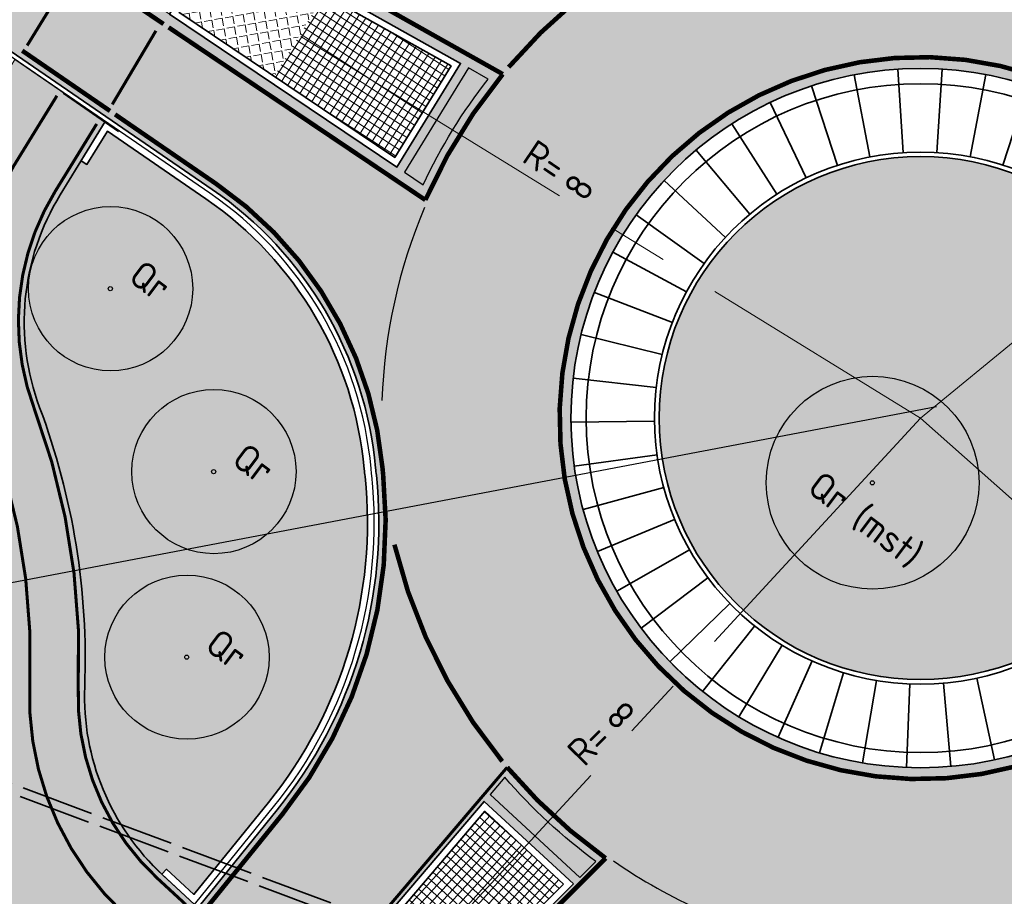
# Model space of a CAD drawing. Header units: metres. Extents: x 180563 to 183411, y 416314 to 418230.
# Tile 44 of 256: x 180969 to 181001, y 417837 to 417866. Entities that reach past the tile are written whole.
import ezdxf
from ezdxf import colors
from ezdxf.entities.mleader import LeaderData, LeaderLine
from ezdxf.math import Vec2, Vec3

# ---------------------------------------------------------------- set-up
doc = ezdxf.new("R2010")
doc.units = ezdxf.units.M
for name, pattern in [('AM-AS', [16, 10, -2, 2, -2]), ('RI-BETON', [7, 6, -1]), ('VW-1-1_STREEP', [2, 1, -1]), ('VW-3-3_STREEP', [6, 3, -3]), ('VW-30-270_STREEP', [3, 0.3, -2.7]), ('VW-5050_STREEP', [1, 0.5, -0.5])]:
    doc.linetypes.add(name, pattern=pattern)
doc.layers.get('0').update_dxf_attribs({"color": 40, "lineweight": 0})
for name, color, linetype, lineweight in [('N-WE-AM-AS_WEG_ERFTOEGANGSWEG-G', 6, 'AM-AS', 18), ('N-WE-AM-AS_WEG_GEBIEDSONTSLUITINGSWEG-G', 10, 'AM-AS', 18), ('N-WE-AM-TANGENTPUNT-T18', 1, 'Continuous', 18), ('N-WE-GR-AANPIJLING-T18', 1, 'Continuous', 18), ('N-WE-GR-BOOM-S', 90, 'Continuous', 25), ('N-WE-VH-GOOT_TEGEL-G', 170, 'Continuous', 25), ('N-WE-VH-KANTOPSLUITING_ACHTERKANTBAND-G', 50, 'Continuous', 35), ('N-WE-VH-KANTOPSLUITING_ROTONDEBLOK-G', 210, 'Continuous', 35), ('N-WE-VH-KANTVERHARDING_ETW-G', 7, 'Continuous', 35), ('N-WE-VH-KANTVERHARDING_FIETSPAD-G', 7, 'Continuous', 35), ('N-WE-VH-KANTVERHARDING_GOW-G', 7, 'Continuous', 35), ('N-WE-VW-MARKERING_DWARS_DRIEHOEK_3030-G', 7, 'VW-HAAIETAND30-L-N', 25), ('N-WE-VW-MARKERING_DWARS_DRIEHOEK_5070-G', 7, 'VW-HAAIETAND70-L-N', 25), ('N-WE-VW-MARKERING_DWARS_OVERSTEEK_KANALISATIESTREEP50_010-G', 7, 'VW-5050_STREEP', 25), ('N-WE-VW-MARKERING_DWARS_OVERSTEEK_KANALISATIESTREEP50_015-G', 7, 'VW-5050_STREEP', 25), ('N-WE-VW-MARKERING_LANGS_STREEP_11_015-G', 7, 'VW-1-1_STREEP', 25), ('N-WE-VW-MARKERING_LANGS_STREEP_30270_010-G', 7, 'VW-30-270_STREEP', 25), ('N-WE-VW-MARKERING_LANGS_STREEP_33_015-G', 7, 'VW-3-3_STREEP', 25), ('N-WE-VW-MARKERING_LANGS_STREEP_DOORGETROKKEN_010-G', 7, 'Continuous', 25), ('N-WE-VW-MARKERING_LANGS_STREEP_DOORGETROKKEN_015-G', 7, 'Continuous', 25), ('N-WE-VW-MARKERING_PUNTSTUK-G', 7, 'Continuous', 25), ('N-WE-WH-DUIKER_BETON-G', 150, 'RI-BETON', 35), ('N-WE-WH-T18', 7, 'Continuous', 18), ('X-XX-AL-VERWIJZING-T25', 2, 'Continuous', 25)]:
    doc.layers.add(name, color=color, linetype=linetype, lineweight=lineweight)
doc.layers.add('N-WE-GW-BERM-A', color=70, linetype='Continuous', lineweight=25, true_color=0x7fff00, transparency=0.6)
doc.layers.add('N-WE-GW-BERM-KRUIDENRIJK-A', color=7, linetype='Continuous', lineweight=25, true_color=0x999900, transparency=0.6)
for name, color, linetype, lineweight, transparency in [('N-WE-VH-VERHARDING_ASFALT_DEKLAAG-A', 252, 'Continuous', 18, 0.5), ('N-WE-VH-VERHARDING_BETON-A', 252, 'Continuous', 18, 0.75), ('N-WE-VH-VERHARDING_BETONSTEEN_DIVERS-A', 8, 'Continuous', 18, 0.15)]:
    doc.layers.add(name, color=color, linetype=linetype, lineweight=lineweight, transparency=transparency)
doc.styles.add('NLCS-ISO-M500-T18', font='NLCS-ISO.ttf', dxfattribs={"height": 0.9})
doc.styles.add('NLCS-ISO-M500-T25', font='NLCS-ISO.ttf', dxfattribs={"height": 1.25})
doc.linetypes.add('VW-HAAIETAND30-L-N', pattern='A,0,-0.3,[150,NLCS.SHX,S=0.6,R=0,X=-0.5,Y=-0.15],-0.3', length=0.6)
doc.linetypes.add('VW-HAAIETAND70-L-N', pattern='A,0,-0.5,[149,NLCS.SHX,S=1,R=0,X=-0.625,Y=-0.35],-0.5', length=1)

# ---------------------------------------------------------------- blocks, each defined once
blk = doc.blocks.new('N-SGR-BOOM_2E_GROOTTE')
at = {"true_color": 0x136734, "transparency": 33554559}
h = blk.add_hatch(color=116, dxfattribs=at)
h.dxf.hatch_style = 1
edge = h.paths.add_edge_path()
edge.add_arc((0.006267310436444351, 0.004642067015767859), 3.5, 0, 360)
for centre, radius in [((0.006267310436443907, 0.004642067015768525), 3.5), ((0, 0), 0.06735329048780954)]:
    blk.add_circle(centre, radius)
blk = doc.blocks.new('N-SGR-BOOM')
at = {"true_color": 0x136734, "transparency": 33554559}
h = blk.add_hatch(color=116, dxfattribs=at)
h.dxf.hatch_style = 1
edge = h.paths.add_edge_path()
edge.add_arc((0.006267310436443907, 0.004642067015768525), 2.700981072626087, 0, 360)
for centre, radius in [((0.006267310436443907, 0.004642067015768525), 2.700981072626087), ((0, 0), 0.06735329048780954)]:
    blk.add_circle(centre, radius)

msp = doc.modelspace()

# ---------------------------------------------------------------- hatches: boundary and pattern name
at = {"layer": 'N-WE-GW-BERM-A'}
h = msp.add_hatch(color=256, dxfattribs=at)
h.dxf.hatch_style = 1
edge = h.paths.add_edge_path()
edge.add_arc((180947.5584776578, 417844.6614038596), 23.59999999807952, 357.7884246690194, 380.5364106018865)
edge.add_arc((180977.1502802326, 417855.7467644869), 7.999999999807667, 148.3824584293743, 200.5364106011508, ccw=False)
edge.add_line((180970.3377484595, 417859.9407376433), (180971.024146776, 417861.0556971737))
edge.add_line((180971.024146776, 417861.0556971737), (180971.2157492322, 417860.9377416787))
edge.add_line((180971.2157492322, 417860.9377416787), (180971.8863053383, 417862.0269677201))
edge.add_line((180971.8863053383, 417862.0269677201), (180975.1262069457, 417859.8024889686))
edge.add_arc((180968.2632340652, 417849.8067284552), 12.12500000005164, 5.2402483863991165, 55.52696051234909, ccw=False)
edge.add_arc((180998.6357589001, 417852.5923585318), 18.37499999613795, 185.2402483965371, 185.9859937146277)
edge.add_arc((180965.8156941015, 417849.1509421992), 14.62500000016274, -38.99816696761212, 5.985993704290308, ccw=False)
edge.add_line((180977.1817482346, 417839.9474951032), (180974.733483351, 417836.9239419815))
edge.add_line((180974.733483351, 417836.9239419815), (180973.834709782, 417837.7535443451))
edge.add_line((180973.834709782, 417837.7535443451), (180973.6811524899, 417837.5890900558))
edge.add_arc((180979.1349401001, 417843.4419697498), 8.000000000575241, 177.7884246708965, 227.0215331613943, ccw=False)
at = {"layer": 'N-WE-GW-BERM-KRUIDENRIJK-A'}
h = msp.add_hatch(color=256, dxfattribs=at)
h.dxf.hatch_style = 1
edge = h.paths.add_edge_path()
edge.add_arc((180998.635758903, 417852.5923585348), 8.599999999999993, 0, 360)
at = {"layer": 'N-WE-VH-VERHARDING_ASFALT_DEKLAAG-A'}
h = msp.add_hatch(color=256, dxfattribs=at)
h.dxf.hatch_style = 1
edge = h.paths.add_edge_path()
edge.add_arc((180977.1502802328, 417855.7467644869), 7.999999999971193, 148.3824584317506, 200.536410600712, ccw=False)
edge.add_line((180970.3377484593, 417859.9407376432), (180971.8186885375, 417862.3463208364))
edge.add_line((180971.8186885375, 417862.3463208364), (180968.8471855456, 417864.3865202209))
edge.add_line((180968.8471855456, 417864.3865202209), (180967.8236336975, 417862.7239012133))
edge.add_line((180967.8236336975, 417862.7239012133), (180967.8142156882, 417862.7303675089))
edge.add_arc((180965.4062705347, 417864.519724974), 3.000000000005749, 233.0156573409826, 323.383753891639, ccw=False)
edge.add_line((180963.6014802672, 417862.1233251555), (180956.4691462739, 417867.4948691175))
edge.add_line((180956.4691462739, 417867.4948691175), (180922.8084006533, 417892.8456413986))
edge.add_arc((180319.1060562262, 417091.2499021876), 1003.499999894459, 53.0156573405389, 54.11057623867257)
edge.add_arc((181497.17943737, 418719.3270714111), 1006.100000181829, 233.0531827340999, 234.11057623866, ccw=False)
edge.add_line((180892.4394296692, 417915.258210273), (180877.8101687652, 417926.2608740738))
edge.add_line((180877.8101687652, 417926.2608740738), (180869.8099403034, 417932.2799062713))
edge.add_line((180869.8099403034, 417932.2799062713), (180806.2944688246, 417980.0546548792))
edge.add_arc((180685.0201534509, 417818.8231352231), 201.7499999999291, 53.0504305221, 56.12807282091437)
edge.add_arc((180918.7952680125, 418167.4864211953), 218.0320116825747, 233.7775821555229, 236.1867655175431, ccw=False)
edge.add_line((180789.9554956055, 417991.5936380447), (180663.3444745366, 418086.8272805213))
edge.add_arc((181118.2058100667, 418691.5553644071), 756.7000000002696, 230.8009794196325, 233.050430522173, ccw=False)
edge.add_line((180639.9592607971, 418105.1466945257), (180640.1259318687, 418103.5693392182))
edge.add_line((180640.1259318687, 418103.5693392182), (180639.5290009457, 418104.01699928))
edge.add_line((180639.5290009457, 418104.01699928), (180630.2623527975, 418111.0727119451))
edge.add_line((180630.2623527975, 418111.0727119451), (180629.0005313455, 418109.415493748))
edge.add_arc((180526.8944282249, 417975.3084317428), 168.5537314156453, 49.90669427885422, 52.715169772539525, ccw=False)
edge.add_line((180635.4488049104, 418104.2514721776), (180636.2910300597, 418103.5649318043))
edge.add_line((180636.2910300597, 418103.5649318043), (180638.538309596, 418101.7437109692))
edge.add_line((180638.538309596, 418101.7437109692), (180641.6542193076, 418099.2361035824))
edge.add_line((180641.6542193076, 418099.2361035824), (180645.5563757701, 418096.0231635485))
edge.add_arc((181118.2058100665, 418691.5553644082), 760.3000000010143, 231.562413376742, 233.050430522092)
edge.add_line((180661.1804718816, 418083.9502868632), (180787.8096746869, 417988.7029685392))
edge.add_arc((180918.7952680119, 418167.4864211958), 221.6320116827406, 233.7716522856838, 236.130830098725)
edge.add_arc((180685.0201534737, 417818.8231352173), 198.1499999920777, 55.91551800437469, 56.18957061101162, ccw=False)
edge.add_arc((180685.0201534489, 417818.8231352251), 198.1499999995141, 53.050430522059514, 55.915517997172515, ccw=False)
edge.add_line((180804.130466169, 417977.1776612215), (180867.6459376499, 417929.402912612))
edge.add_line((180867.6459376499, 417929.402912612), (180875.6460665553, 417923.3839552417))
edge.add_line((180875.6460665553, 417923.3839552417), (180890.2755667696, 417912.3811114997))
edge.add_arc((181497.1794373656, 418719.3270713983), 1009.700000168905, 233.0531828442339, 234.110576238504)
edge.add_arc((180319.1060561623, 417091.249902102), 999.9000000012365, 53.01565734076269, 54.11057623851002, ccw=False)
edge.add_line((180920.6426523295, 417889.9699616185), (180950.1354305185, 417867.7581926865))
edge.add_line((180950.1354305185, 417867.7581926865), (180959.5904127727, 417860.6374026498))
edge.add_arc((180947.5584776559, 417844.6614038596), 20.00000000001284, -24.324461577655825, 53.01565734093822, ccw=False)
edge.add_line((180965.7830277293, 417836.4233352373), (180961.7502126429, 417827.5017974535))
edge.add_line((180961.7502126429, 417827.5017974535), (180964.028281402, 417826.4720388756))
edge.add_line((180964.028281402, 417826.4720388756), (180968.2822833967, 417835.8828942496))
edge.add_arc((180969.1935109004, 417835.4709908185), 1.000000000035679, 47.29593205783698, 155.6755384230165, ccw=False)
edge.add_line((180969.8717227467, 417836.2058572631), (180972.4870755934, 417833.7921352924))
edge.add_line((180972.4870755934, 417833.7921352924), (180974.7572865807, 417836.5957957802))
edge.add_line((180974.7572865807, 417836.5957957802), (180973.6812651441, 417837.588861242))
edge.add_line((180973.6812651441, 417837.588861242), (180973.6813269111, 417837.5889275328))
edge.add_arc((180979.1349400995, 417843.4419697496), 8.000000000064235, 177.7884246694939, 227.0232406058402, ccw=False)
edge.add_arc((180947.5584776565, 417844.6614038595), 23.59999999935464, 357.7884246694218, 380.5364106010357)
at = {"layer": 'N-WE-VH-VERHARDING_BETON-A'}
h = msp.add_hatch(color=256, dxfattribs=at)
h.dxf.hatch_style = 1
edge = h.paths.add_edge_path()
edge.add_arc((181002.6428488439, 417819.8365463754), 14.99999999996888, 54.052296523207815, 96.97446409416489, ccw=False)
edge.add_line((181011.4485475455, 417831.979843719), (181016.7920261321, 417828.1050261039))
edge.add_arc((180870.0303811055, 417625.716737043), 249.9999999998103, 51.61962450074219, 54.05229652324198, ccw=False)
edge.add_arc((185318.3099398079, 423241.9993993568), 6914.483371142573, 231.6196245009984, 231.6752198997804)
edge.add_line((181030.5116775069, 417817.5301763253), (181033.0028603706, 417820.6897694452))
edge.add_line((181033.0028603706, 417820.6897694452), (181011.502692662, 417838.4699644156))
edge.add_line((181011.502692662, 417838.4699644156), (181014.1612309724, 417841.4586387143))
edge.add_line((181014.1612309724, 417841.4586387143), (181034.3310440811, 417822.1833498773))
edge.add_line((181034.3310440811, 417822.1833498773), (181036.8913745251, 417824.7877195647))
edge.add_line((181036.8913745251, 417824.7877195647), (181020.2661090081, 417841.131855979))
edge.add_arc((181029.0292567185, 417850.0457351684), 12.49999999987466, 175.2104641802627, 225.4885475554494, ccw=False)
edge.add_arc((180998.6357589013, 417852.5923585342), 18.00000000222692, 355.2104641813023, 358.1749776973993)
edge.add_arc((181031.6190195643, 417851.5413988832), 15.00000000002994, 134.9649405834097, 178.1749776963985, ccw=False)
edge.add_line((181021.0189100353, 417862.1544888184), (181026.8375423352, 417867.9660046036))
edge.add_arc((181035.317629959, 417859.4755326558), 12.00000000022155, 133.5182601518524, 134.9649405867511, ccw=False)
edge.add_line((181027.0546013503, 417868.1773921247), (181023.957460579, 417871.4390150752))
edge.add_line((181023.957460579, 417871.4390150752), (181014.5905621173, 417863.101604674))
edge.add_line((181014.5905621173, 417863.101604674), (181012.0526412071, 417866.1933610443))
edge.add_line((181012.0526412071, 417866.1933610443), (181022.0555408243, 417873.7559795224))
edge.add_line((181022.0555408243, 417873.7559795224), (181019.843079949, 417876.8439422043))
edge.add_line((181019.843079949, 417876.8439422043), (181013.162958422, 417872.0577744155))
edge.add_arc((181005.8827305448, 417882.2188905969), 12.4999999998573, 256.25473446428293, 305.6208084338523, ccw=False)
edge.add_arc((180998.6357589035, 417852.5923585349), 18.00000000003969, 76.25473446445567, 107.0518075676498)
edge.add_arc((180988.958961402, 417884.1416784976), 14.99999999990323, 244.0455590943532, 287.0518075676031, ccw=False)
edge.add_line((180982.3941165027, 417870.6545434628), (180968.0408842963, 417877.6409599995))
edge.add_arc((181077.454965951, 418102.4265439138), 250.0000000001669, 242.8639729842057, 244.0455590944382, ccw=False)
edge.add_line((180963.4288224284, 417879.9449972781), (180961.6740098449, 417876.521103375))
edge.add_line((180961.6740098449, 417876.521103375), (180972.597987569, 417870.3837312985))
edge.add_line((180972.597987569, 417870.3837312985), (180975.6518208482, 417868.6680090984))
edge.add_line((180975.6518208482, 417868.6680090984), (180983.5044892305, 417864.2561777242))
edge.add_line((180983.5044892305, 417864.2561777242), (180981.4075026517, 417860.8499118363))
edge.add_line((180981.4075026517, 417860.8499118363), (180973.9322192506, 417865.8749157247))
edge.add_line((180973.9322192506, 417865.8749157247), (180971.0251812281, 417867.8290727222))
edge.add_line((180971.0251812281, 417867.8290727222), (180960.6263107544, 417874.8193581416))
edge.add_line((180960.6263107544, 417874.8193581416), (180958.4768059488, 417871.6886543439))
edge.add_line((180958.4768059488, 417871.6886543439), (180975.3384638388, 417860.1116362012))
edge.add_arc((180968.2632340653, 417849.8067284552), 12.49999999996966, 5.2402483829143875, 55.526960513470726, ccw=False)
edge.add_arc((180998.63575891, 417852.5923585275), 18.00000000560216, 185.2402483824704, 185.9859937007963)
edge.add_arc((180965.8156941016, 417849.1509421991), 14.99999999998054, -38.99816696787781, 5.985993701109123, ccw=False)
edge.add_line((180977.47318552, 417839.7115092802), (180972.6290672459, 417833.7291300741))
edge.add_line((180972.6290672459, 417833.7291300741), (180976.1697860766, 417830.4613832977))
edge.add_line((180976.1697860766, 417830.4613832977), (180978.4406462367, 417833.1283655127))
edge.add_line((180978.4406462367, 417833.1283655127), (180984.2800009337, 417839.9863197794))
edge.add_line((180984.2800009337, 417839.9863197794), (180987.2194667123, 417837.2734723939))
edge.add_line((180987.2194667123, 417837.2734723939), (180980.8510081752, 417830.9038306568))
edge.add_line((180980.8510081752, 417830.9038306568), (180978.3743854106, 417828.4267477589))
edge.add_line((180978.3743854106, 417828.4267477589), (180981.2601268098, 417825.7634828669))
edge.add_line((180981.2601268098, 417825.7634828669), (180986.7769421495, 417831.1747158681))
edge.add_arc((180995.5299711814, 417822.2509003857), 12.49999999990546, 84.15549173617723, 134.4464488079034, ccw=False)
edge.add_arc((180998.6357589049, 417852.59235856), 18.00000002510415, 264.155491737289, 276.9744640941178)
edge = h.paths.add_edge_path(flags=16)
edge.add_arc((180998.635758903, 417852.5923585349), 11.50000000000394, -36.870821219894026, 143.129178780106, ccw=False)
edge.add_arc((180998.635758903, 417852.5923585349), 11.50000000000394, 143.129178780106, 323.12917878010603, ccw=False)
at = {"layer": 'N-WE-VH-VERHARDING_BETONSTEEN_DIVERS-A'}
h = msp.add_hatch(dxfattribs=at)
h.set_pattern_fill('ANGLE', color=256, scale=0.05, angle=-169.9332823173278)
h.set_pattern_definition([(190.0667176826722, (-13832.55198979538, 6261.859248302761), (0.06104708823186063, -0.3438732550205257), [0.2539999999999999, -0.09524999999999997]), (280.0667176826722, (-13832.55198979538, 6261.859248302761), (0.3438732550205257, 0.0610470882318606), [0.254, -0.09525])])
h.paths.add_polyline_path([(180979.0238250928, 417866.5154514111), (180975.7300838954, 417868.3659600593), (180974.2371550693, 417865.9410439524), (180977.3726368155, 417863.833323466)])
h = msp.add_hatch(dxfattribs=at)
h.set_pattern_fill('NET', color=256, scale=0.075, angle=-122.8735268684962)
h.set_pattern_definition([(237.1264731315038, (-13832.55198979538, 6261.859248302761), (0.199994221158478, -0.1292510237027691), []), (327.1264731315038, (-13832.55198979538, 6261.859248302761), (0.1292510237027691, 0.199994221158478), [])])
h.paths.add_polyline_path([(180983.19012188, 417864.1747185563), (180979.0238250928, 417866.5154514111), (180977.3726368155, 417863.833323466), (180981.3386713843, 417861.1672922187)])
h = msp.add_hatch(dxfattribs=at)
h.set_pattern_fill('NET', color=256, scale=0.07499999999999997, angle=-401.9388669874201)
h.set_pattern_definition([(318.0611330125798, (0, 0), (0.1591478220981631, 0.1771312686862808), []), (48.06113301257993, (0, 0), (-0.1771312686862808, 0.1591478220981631), [])])
h.paths.add_polyline_path([(180982.808378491, 417833.1797922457), (180986.8947780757, 417837.2669510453), (180984.2994942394, 417839.6621512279), (180980.5525488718, 417835.2615999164)])
at = {"layer": 'N-WE-VW-MARKERING_PUNTSTUK-G'}
h = msp.add_hatch(color=256, dxfattribs=at)
h.dxf.hatch_style = 1
edge = h.paths.add_edge_path()
edge.add_line((180984.4122611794, 417863.7457319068), (180983.7660466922, 417864.1087921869))
edge.add_line((180983.7660466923, 417864.1087921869), (180981.6564782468, 417860.6820886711))
edge.add_line((180981.6564782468, 417860.6820886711), (180982.2717083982, 417860.2685212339))
edge.add_arc((180998.6453791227, 417852.5864367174), 18.08622446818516, 141.9022307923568, 154.8652973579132, ccw=False)
h = msp.add_hatch(color=256, dxfattribs=at)
h.dxf.hatch_style = 1
edge = h.paths.add_edge_path()
edge.add_line((180984.9554773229, 417840.778996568), (180984.4749311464, 417840.2146550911))
edge.add_line((180984.4749311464, 417840.2146550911), (180987.4320337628, 417837.485530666))
edge.add_line((180987.4320337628, 417837.485530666), (180987.9561865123, 417838.0097539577))
edge.add_arc((180998.6434200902, 417852.6006605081), 18.08622446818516, 220.8157044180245, 233.77877098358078, ccw=False)

# ---------------------------------------------------------------- linework, layer by layer
at = {"layer": 'N-WE-AM-AS_WEG_ERFTOEGANGSWEG-G', "flags": 128}
for points in [[(180998.6357589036, 417852.5923585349), (181035.2713157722, 417882.6652797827, -0.04761436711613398), (181051.0383287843, 417893.2720036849, 0.05191025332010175), (181069.5803985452, 417905.977729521, 0.07389224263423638), (181084.0981945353, 417922.5704006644)], [(180998.6357589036, 417852.5923585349), (180970.346953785, 417821.9404409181), (180970.0627424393, 417821.6342037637, -0.09641782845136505), (180946.8660583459, 417804.804237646), (180932.1029425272, 417797.9365414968)]]:
    msp.add_lwpolyline(points, format="xyb", dxfattribs=at)
at = {"layer": 'N-WE-AM-AS_WEG_GEBIEDSONTSLUITINGSWEG-G', "flags": 128}
for points in [[(180606.843, 418142.7229999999), (180617.6052293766, 418133.0761270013, 0.02148102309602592), (180667.3719239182, 418092.1816853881), (180873.4767225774, 417937.1548121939), (180898.7146236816, 417918.1714943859, 0.02326955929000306), (180960.2067866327, 417876.2502413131), (180998.6357589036, 417852.5923585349)], [(180998.6357589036, 417852.5923585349), (181032.404589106, 417822.5537126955, 0.01636333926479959), (181072.6352749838, 417789.059309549, 0.006800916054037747), (181222.52458611, 417675.5955956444, 0.03786963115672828), (181475.3950408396, 417517.5334610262, 0.01437539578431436), (181563.1980470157, 417474.6641448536, -0.006131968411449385), (181640.9581216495, 417438.2731532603), (181672.0512508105, 417423.25431706, -0.00548939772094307), (181705.4900083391, 417406.6472787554, 0.006200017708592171), (181761.0471846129, 417379.1537028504), (182144.1001733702, 417195.4695541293, 1.733259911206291e-06), (182144.102712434, 417195.4683612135), (182147.6425671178, 417193.7708816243), (182148.8545265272, 417193.1897434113), (182150.0665531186, 417192.6087453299), (182151.2787140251, 417192.0280275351), (182152.491076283, 417191.4477302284), (182153.7037067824, 417190.8679936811), (182154.916672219, 417190.2889582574), (182156.1300390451, 417189.7107644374), (182157.3438734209, 417189.13355284), (182158.5582411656, 417188.5574642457), (182159.7732077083, 417187.9826396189), (182160.9888380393, 417187.4092201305), (182162.2051966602, 417186.8373471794), (182163.4223475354, 417186.2671624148), (182164.6403540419, 417185.6988077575), (182165.8592789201, 417185.1324254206), (182167.0791842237, 417184.5681579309), (182168.3001312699, 417184.0061481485), (182169.5221805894, 417183.4465392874), (182170.7453918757, 417182.8894749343), (182171.9698239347, 417182.3350990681), (182173.1955346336, 417181.7835560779), (182174.4225808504, 417181.2349907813), (182175.6510184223, 417180.6895484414), (182176.8809020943, 417180.1473747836), (182178.1122854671, 417179.6086160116), (182179.3452209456, 417179.0734188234), (182180.5797596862, 417178.5419304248), (182181.8159515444, 417178.0142985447), (182183.0538450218, 417177.4906714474), (182184.2934872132, 417176.9711979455), (182185.5348487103, 417176.4514943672, 0.02042757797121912), (182217.8078744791, 417164.8231948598), (182298.8362061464, 417139.3153159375)]]:
    msp.add_lwpolyline(points, format="xyb", dxfattribs=at)
at = {"layer": 'N-WE-VH-GOOT_TEGEL-G', "flags": 128}
msp.add_lwpolyline([(180963.3895121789, 417822.3184833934), (180963.2729372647, 417822.4128777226), (180977.3566106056, 417839.805903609, 0.1988405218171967), (180980.5847232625, 417850.6995795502, -0.003253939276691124), (180980.5616170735, 417850.9346803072, 0.223007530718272), (180975.2535610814, 417859.9879773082), (180958.3900792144, 417871.5662477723)], format="xyb", dxfattribs=at)
at = {"layer": 'N-WE-VH-KANTOPSLUITING_ACHTERKANTBAND-G', "flags": 128}
for points in [[(180974.2371550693, 417865.9410439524), (180981.3386713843, 417861.1672922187), (180983.19012188, 417864.1747185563), (180975.7300838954, 417868.3659600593)], [(180986.8947780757, 417837.2669510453), (180984.2994942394, 417839.6621512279), (180978.7521072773, 417833.1470946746), (180980.8447424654, 417831.2157913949)]]:
    msp.add_lwpolyline(points, close=True, dxfattribs=at)
msp.add_lwpolyline([(180971.0241467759, 417861.0556971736), (180971.2157492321, 417860.9377416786), (180971.8863053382, 417862.02696772), (180975.1262069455, 417859.8024889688, -0.2230075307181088), (180980.3375574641, 417850.9141305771, 0.003253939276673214), (180980.3609500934, 417850.6761153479, -0.1988405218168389), (180977.1817482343, 417839.9474951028), (180974.7334833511, 417836.9239419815), (180973.834709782, 417837.7535443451), (180973.681326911, 417837.5889275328)], format="xyb", dxfattribs=at)
at = {"layer": 'N-WE-VH-KANTOPSLUITING_ACHTERKANTBAND-G'}
msp.add_circle((180998.635758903, 417852.5923585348), 8.599999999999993, dxfattribs=at)
at = {"layer": 'N-WE-VH-KANTOPSLUITING_ROTONDEBLOK-G', "flags": 128}
for points in [[(180997.8908409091, 417864.0682069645), (180998.0671803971, 417861.3238657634)], [(180999.3447026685, 417864.0704855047), (180999.1731732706, 417861.3258392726)], [(180996.4490030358, 417863.8825356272), (180996.9703896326, 417861.1824135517)], [(181000.7873652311, 417863.8892868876), (181000.2707116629, 417861.188254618)], [(180995.0422090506, 417863.5164786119), (180995.900299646, 417860.9037821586)], [(181002.1957714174, 417863.5274539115), (181001.3422609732, 417860.9132567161)], [(180993.6929108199, 417862.9759153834), (180994.8739744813, 417860.4924520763)], [(180992.4226365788, 417862.2695022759), (180993.9077742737, 417859.9550116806)], [(180991.251650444, 417861.4085335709), (180993.017097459, 417859.3000514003)], [(180990.1986321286, 417860.4067613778), (180992.2161383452, 417858.5380268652)], [(180989.2803817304, 417859.2801771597), (180991.5176636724, 417857.6810931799)], [(180988.5115540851, 417858.0467583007), (180990.9328115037, 417856.742912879)], [(180987.904426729, 417856.7261836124), (180990.4709154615, 417855.7384404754)], [(180987.4687050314, 417855.339522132), (180990.1393569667, 417854.6836868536)], [(180987.2113675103, 417853.9088999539), (180989.9434477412, 417853.595467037)], [(180987.1365537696, 417852.4571501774), (180989.8863444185, 417852.49113512)], [(180987.2454968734, 417851.0074513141), (180989.9689966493, 417851.388310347)], [(180987.5365013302, 417849.5829597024), (180990.1901296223, 417850.3045984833)], [(180988.0049671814, 417848.2064415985), (180990.5462614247, 417849.2573127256)], [(180988.6434600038, 417846.8999106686), (180991.0317551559, 417848.2631984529)], [(180989.4418259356, 417845.6842765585), (180991.6389051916, 417847.3381661)], [(180990.3873501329, 417844.5790101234), (180992.3580564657, 417846.497036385)], [(180991.4649563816, 417843.6018306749), (180993.1777551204, 417845.753301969)], [(180992.657444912, 417842.7684203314), (180994.084928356, 417845.1189094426)], [(180993.9457648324, 417842.0921701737), (180995.0650908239, 417844.6040652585)], [(180995.3093169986, 417841.5839624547), (180996.1025744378, 417844.2170689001)], [(180996.7262826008, 417841.2519925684), (180997.1807780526, 417843.9641761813)], [(181001.0686070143, 417841.3526410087), (181000.4853569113, 417844.040078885)], [(180998.1739722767, 417841.1016338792), (180998.2824330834, 417843.84949511)], [(180999.6291901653, 417841.1353478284), (180999.3898808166, 417843.8749162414)]]:
    msp.add_lwpolyline(points, dxfattribs=at)
at = {"layer": 'N-WE-VH-KANTOPSLUITING_ROTONDEBLOK-G'}
for radius in [10.99999999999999, 8.749999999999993]:
    msp.add_circle((180998.635758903, 417852.5923585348), radius, dxfattribs=at)
at = {"layer": 'N-WE-VH-KANTVERHARDING_ETW-G', "flags": 128}
msp.add_lwpolyline([(180977.4731855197, 417839.7115092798), (180963.3895121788, 417822.3184833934)], dxfattribs=at)
msp.add_lwpolyline([(180987.2194667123, 417837.2734723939), (180984.2800009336, 417839.9863197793), (180978.4406462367, 417833.1283655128), (180980.8510081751, 417830.9038306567)], close=True, dxfattribs=at)
at = {"layer": 'N-WE-VH-KANTVERHARDING_FIETSPAD-G', "flags": 128}
msp.add_lwpolyline([(180971.8186885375, 417862.3463208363), (180970.3377484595, 417859.9407376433, 0.2315758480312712), (180969.6586846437, 417852.9403440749, -0.09958405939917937), (180971.1408989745, 417843.7506872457, 0.2194412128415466), (180973.7092453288, 417837.5630381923), (180974.7572865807, 417836.5957957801)], format="xyb", dxfattribs=at)
at = {"layer": 'N-WE-VH-KANTVERHARDING_GOW-G', "flags": 128}
msp.add_lwpolyline([(180879.2233930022, 417928.1399122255), (180896.4604542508, 417915.1746259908, 0.009907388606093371), (180922.2874780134, 417896.5377858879, 0.0008988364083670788), (180923.02755574, 417896.0276971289), (180975.3384638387, 417860.1116362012, -0.2230075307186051), (180980.7109901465, 417850.9483801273, 0.003253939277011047), (180980.7339053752, 417850.7152223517, -0.1988405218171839), (180977.4731855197, 417839.7115092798)], format="xyb", dxfattribs=at)
msp.add_lwpolyline([(180973.9322192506, 417865.8749157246), (180981.4075026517, 417860.8499118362), (180983.5044892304, 417864.2561777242), (180975.6518208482, 417868.6680090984)], close=True, dxfattribs=at)
at = {"layer": 'N-WE-VH-KANTVERHARDING_GOW-G'}
msp.add_circle((180998.635758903, 417852.5923585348), 11.49999999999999, dxfattribs=at)
at = {"layer": 'N-WE-VH-VERHARDING_ASFALT_DEKLAAG-A', "flags": 128}
msp.add_lwpolyline([(180920.6426523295, 417889.9699616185), (180950.1354305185, 417867.7581926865), (180959.5904127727, 417860.6374026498, -0.350881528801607), (180965.7830277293, 417836.4233352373), (180961.7502126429, 417827.5017974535), (180964.028281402, 417826.4720388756), (180968.2822833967, 417835.8828942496, -0.5116135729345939), (180969.8717227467, 417836.2058572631), (180972.4870755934, 417833.7921352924), (180974.7572865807, 417836.5957957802), (180973.6812651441, 417837.588861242), (180973.6813269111, 417837.5889275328, -0.2181944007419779), (180971.1408989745, 417843.7506872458, 0.09958405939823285), (180969.6586846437, 417852.9403440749, -0.2315758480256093), (180970.3377484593, 417859.9407376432), (180971.8186885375, 417862.3463208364), (180968.8471855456, 417864.3865202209), (180967.8236336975, 417862.7239012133), (180967.8142156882, 417862.7303675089, -0.4160965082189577), (180963.6014802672, 417862.1233251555), (180956.4691462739, 417867.4948691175), (180922.8084006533, 417892.8456413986, 0.004777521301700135)], format="xyb", dxfattribs=at)
at = {"layer": 'N-WE-VH-VERHARDING_BETON-A', "flags": 128}
msp.add_lwpolyline([(181002.9126602, 417870.0768692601, 0.1351923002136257), (180993.3575057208, 417869.8010785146, -0.1898841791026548), (180982.3941165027, 417870.6545434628), (180968.0408842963, 417877.6409599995, -0.005155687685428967), (180963.4288224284, 417879.9449972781), (180961.6740098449, 417876.521103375), (180972.597987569, 417870.3837312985), (180975.6518208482, 417868.6680090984), (180983.5044892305, 417864.2561777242), (180981.4075026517, 417860.8499118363), (180973.9322192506, 417865.8749157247), (180971.0251812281, 417867.8290727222), (180960.6263107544, 417874.8193581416), (180958.4768059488, 417871.6886543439), (180975.3384638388, 417860.1116362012, -0.2230075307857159), (180980.7109901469, 417850.9483801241, 0.0032539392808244), (180980.7339053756, 417850.7152223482, -0.1988405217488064), (180977.47318552, 417839.7115092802), (180972.6290672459, 417833.7291300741)], format="xyb", dxfattribs=at)
msp.add_lwpolyline([(180989.4358701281, 417859.4925068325, -1), (181007.8356476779, 417845.6922102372, -1)], format="xyb", close=True, dxfattribs=at)
msp.add_lwpolyline([(180978.4406462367, 417833.1283655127), (180984.2800009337, 417839.9863197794), (180987.2194667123, 417837.2734723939), (180980.8510081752, 417830.9038306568)], dxfattribs=at)
at = {"layer": 'N-WE-VW-MARKERING_DWARS_DRIEHOEK_3030-G', "flags": 128}
msp.add_lwpolyline([(180970.4371681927, 417863.2804454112), (180972.2481134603, 417862.0138632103)], dxfattribs=at)
at = {"layer": 'N-WE-VW-MARKERING_DWARS_DRIEHOEK_5070-G'}
for centre, radius, start, end in [((180998.6357588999, 417852.5923585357), 17.72499999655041, 156.9982137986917, 178.1405675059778), ((180998.6357589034, 417852.5923585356), 17.72500000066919, 235.2695322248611, 257.0355927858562)]:
    msp.add_arc(centre, radius, start, end, dxfattribs=at)
at = {"layer": 'N-WE-VW-MARKERING_DWARS_OVERSTEEK_KANALISATIESTREEP50_010-G', "const_width": 0.1, "flags": 128}
for points in [[(180969.2476301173, 417864.8464828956), (180970.6994287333, 417867.2045925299)], [(180972.0473585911, 417862.9087683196), (180973.4844109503, 417865.3324833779)]]:
    msp.add_lwpolyline(points, dxfattribs=at)
at = {"layer": 'N-WE-VW-MARKERING_DWARS_OVERSTEEK_KANALISATIESTREEP50_015-G', "const_width": 0.15, "flags": 128}
for points in [[(180970.828423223, 417867.5094850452), (180973.7354612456, 417865.5553280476)], [(180971.9742511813, 417862.6943936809), (180969.0852904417, 417864.677920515)]]:
    msp.add_lwpolyline(points, dxfattribs=at)
at = {"layer": 'N-WE-VW-MARKERING_LANGS_STREEP_11_015-G', "const_width": 0.15, "flags": 128}
for points in [[(180991.1896020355, 417868.7600654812, 0.1088277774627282), (180985.0859154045, 417864.1353971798)], [(180981.3293313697, 417848.429719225, 0.1132644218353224), (180984.8756487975, 417841.3007966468)]]:
    msp.add_lwpolyline(points, format="xyb", dxfattribs=at)
at = {"layer": 'N-WE-VW-MARKERING_LANGS_STREEP_30270_010-G', "const_width": 0.1, "flags": 128}
msp.add_lwpolyline([(180973.3803333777, 417835.4171679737), (180972.4603089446, 417836.2662630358, -0.2203406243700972), (180969.3314853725, 417843.840892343, 0.1002031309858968), (180967.9759366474, 417852.3647907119, -0.2313177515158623), (180968.806892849, 417860.8875719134), (180970.172996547, 417863.1066192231)], format="xyb", dxfattribs=at)
at = {"layer": 'N-WE-VW-MARKERING_LANGS_STREEP_33_015-G', "const_width": 0.15, "flags": 128}
msp.add_lwpolyline([(180972.1393347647, 417862.581049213), (180975.4658179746, 417860.2971245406, -0.2230075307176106), (180980.935049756, 417850.9689298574, 0.003253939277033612), (180980.9576785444, 417850.7386865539, -0.1988405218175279), (180977.648047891, 417839.5699177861), (180975.1280310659, 417836.4577525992)], format="xyb", dxfattribs=at)
at = {"layer": 'N-WE-VW-MARKERING_LANGS_STREEP_DOORGETROKKEN_010-G', "flags": 128}
for points, const_width in [([(180970.2274771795, 417863.1954052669), (180969.2829762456, 417861.6612828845)], 0.1), ([(180978.460091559, 417833.3825776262), (180985.0371038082, 417841.1068642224)], 0.1), ([(180981.099923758, 417830.9462635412), (180988.2763032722, 417838.1174948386)], 0.15)]:
    msp.add_lwpolyline(points, dxfattribs=dict(at, const_width=const_width))
at = {"layer": 'N-WE-VW-MARKERING_LANGS_STREEP_DOORGETROKKEN_010-G', "const_width": 0.1, "flags": 128}
msp.add_lwpolyline([(180974.4654723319, 417836.5929542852), (180973.5454478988, 417837.4420493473, -0.2203406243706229), (180970.9300722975, 417843.773662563, 0.1002031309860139), (180969.4748050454, 417852.9246063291, -0.2313177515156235), (180970.1693992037, 417860.0487772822), (180971.5355029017, 417862.2678245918)], format="xyb", dxfattribs=at)
at = {"layer": 'N-WE-VW-MARKERING_LANGS_STREEP_DOORGETROKKEN_015-G', "const_width": 0.15, "flags": 128}
for points in [[(180976.02306344, 417868.8895668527), (180984.8936620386, 417863.9058360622)], [(180973.9015892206, 417865.4436541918), (180982.3458677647, 417859.7672764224)]]:
    msp.add_lwpolyline(points, dxfattribs=at)
for points in [[(181010.4189573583, 417851.118635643, 4749.999397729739), (181010.4177121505, 417851.1087134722)], [(180984.8936620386, 417863.9058360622, 0.06857847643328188), (180982.3458677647, 417859.7672764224)], [(180985.0371038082, 417841.1068642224, 0.06214646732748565), (180988.2763032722, 417838.1174948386)]]:
    msp.add_lwpolyline(points, format="xyb", dxfattribs=at)
at = {"layer": 'N-WE-VW-MARKERING_PUNTSTUK-G', "flags": 128}
for points in [[(180984.4122613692, 417863.7457321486), (180983.7660466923, 417864.1087921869), (180981.6564782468, 417860.6820886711), (180982.2717083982, 417860.2685212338, -0.05662244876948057)], [(180984.9554771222, 417840.7789968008), (180984.4749311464, 417840.2146550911), (180987.4320337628, 417837.485530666), (180987.9561865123, 417838.0097539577, -0.05662244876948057)]]:
    msp.add_lwpolyline(points, format="xyb", close=True, dxfattribs=at)
at = {"layer": 'N-WE-WH-DUIKER_BETON-G', "ltscale": 0.4, "flags": 128}
for points in [[(180981.856826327, 417835.665107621), (180962.4174432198, 417842.9328627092)], [(180981.7517683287, 417835.384104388), (180962.3123852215, 417842.6518594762)]]:
    msp.add_lwpolyline(points, dxfattribs=at)

# ---------------------------------------------------------------- block references
at = {"layer": 'N-WE-GR-BOOM-S', "rotation": 323.1291787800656}
for p in [(180971.9838947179, 417856.8491783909), (180975.3830197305, 417850.831743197), (180974.4983422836, 417844.7280149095)]:
    msp.add_blockref('N-SGR-BOOM', p, dxfattribs=at)
at = {"layer": 'N-WE-GR-BOOM-S'}
msp.add_blockref('N-SGR-BOOM_2E_GROOTTE', (180997.0518257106, 417850.4623816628), dxfattribs=at)

# ---------------------------------------------------------------- texts
at = {"layer": 'N-WE-AM-TANGENTPUNT-T18', "style": 'NLCS-ISO-M500-T18'}
for s, rotation, p in [('R=', 325.9991988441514, (180985.4757132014, 417861.0532020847)), ('8', 55.99919883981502, (180987.5894169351, 417859.6680403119)), ('8', 135.3626947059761, (180989.3260260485, 417842.9116787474)), ('R=', 45.36269471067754, (180987.5745219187, 417841.0899625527))]:
    msp.add_text(s, height=0.9, rotation=rotation, dxfattribs=at).set_placement(p)
at = {"layer": 'N-WE-GR-AANPIJLING-T18', "style": 'NLCS-ISO-M500-T18'}
for s, p in [('Qr', (180972.5224075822, 417857.1321706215)), ('Qr', (180975.9215325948, 417851.1147354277)), ('Qr (mst)', (180994.8512940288, 417850.1913428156)), ('Qr', (180975.0368551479, 417845.0110071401))]:
    msp.add_text(s, height=0.9, rotation=323.1291787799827, dxfattribs=at).set_placement(p)

# ---------------------------------------------------------------- leaders
at = {"layer": 'N-WE-WH-T18'}
ml = msp.add_multileader_mtext('Standard', dxfattribs=at)
ml.set_content('\\pxi-3,l5,t5;Duiker %%C500mm', color=256, style='NLCS-ISO-M500-T25')
ml.set_leader_properties(color=256, linetype='ByLayer', lineweight=-1)
ml.build(insert=Vec2(0, 0))
ml.multileader.update_dxf_attribs({"text_left_attachment_type": 5, "text_right_attachment_type": 5, "dogleg_length": 1.25, "arrow_head_size": 1.25})
ctx = ml.context
ctx.base_point, ctx.char_height, ctx.arrow_head_size, ctx.landing_gap_size, ctx.plane_origin, ctx.plane_x_axis, ctx.plane_y_axis = Vec3(180927.7110770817, 417847.7830094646), 1.25, 1.25, 0.45, Vec3(180932.1274010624, 417824.1954447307), Vec3(0.7999903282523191, -0.6000128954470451), Vec3(0.6000128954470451, 0.7999903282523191)
ctx.left_attachment, ctx.right_attachment = 5, 5
notes = []
notes.append((ctx, [(0, (1, 1, 0), (180941.0483001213, 417837.7797562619), (-0.7999903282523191, 0.6000128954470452), 4.521730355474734, [(0, [(180963.9320804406, 417841.8493515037)], 0, [])])]))
ctx.mtext.insert, ctx.mtext.text_direction, ctx.mtext.rotation, ctx.mtext.width, ctx.mtext.defined_height, ctx.mtext.flow_direction = Vec3(180928.9710920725, 417848.712989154), Vec3(0.7999903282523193, -0.6000128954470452), 5.639668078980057, 52.52987887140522, 9.144974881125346, 5
ml = msp.add_multileader_mtext('Standard', dxfattribs=at)
ml.set_content('\\pxi-3,l5,t5;Inspectieput in middengeleider', color=256, style='NLCS-ISO-M500-T25')
ml.set_leader_properties(color=256, linetype='ByLayer', lineweight=-1)
ml.build(insert=Vec2(0, 0))
ml.multileader.update_dxf_attribs({"text_left_attachment_type": 5, "text_right_attachment_type": 5, "dogleg_length": 1.25, "arrow_head_size": 1.25})
ctx = ml.context
ctx.base_point, ctx.char_height, ctx.arrow_head_size, ctx.landing_gap_size, ctx.plane_origin, ctx.plane_x_axis, ctx.plane_y_axis = Vec3(180922.7466836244, 417846.5317470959), 1.25, 1.25, 0.45, Vec3(180930.9273707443, 417821.8580070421), Vec3(0.7999903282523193, -0.6000128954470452), Vec3(0.6000128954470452, 0.7999903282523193)
ctx.left_attachment, ctx.right_attachment = 5, 5
notes.append((ctx, [(0, (1, 1, 0), (180945.1837966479, 417829.7033472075), (-0.7999903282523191, 0.6000128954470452), 4.521730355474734, [(0, [(180981.5367187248, 417834.9780226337)], 0, [])])]))
ctx.mtext.insert, ctx.mtext.text_direction, ctx.mtext.rotation, ctx.mtext.width, ctx.mtext.defined_height, ctx.mtext.flow_direction = Vec3(180924.0817002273, 417847.5617255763), Vec3(0.7999903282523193, -0.6000128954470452), 5.639668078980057, 52.52987887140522, 9.144974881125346, 5
at = {"layer": 'X-XX-AL-VERWIJZING-T25'}
ml = msp.add_multileader_mtext('Standard', dxfattribs=at)
ml.set_content('\\pxi-3,l4,t4;Middenberm rotonde voorzien van kruidenrijk grasland en solitaire eik', color=256, style='NLCS-ISO-M500-T25')
ml.set_leader_properties(color=256, linetype='ByLayer', lineweight=-1)
ml.build(insert=Vec2(0, 0))
ml.multileader.update_dxf_attribs({"text_left_attachment_type": 5, "text_right_attachment_type": 5, "dogleg_length": 1.25, "arrow_head_size": 1.25})
ctx = ml.context
ctx.base_point, ctx.char_height, ctx.arrow_head_size, ctx.landing_gap_size, ctx.plane_origin, ctx.plane_x_axis, ctx.plane_y_axis = Vec3(180898.4436873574, 417875.8484468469), 1.25, 1.25, 0.45, Vec3(180935.1985865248, 417827.20862812), Vec3(0.7999903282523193, -0.6000128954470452), Vec3(0.6000128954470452, 0.7999903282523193)
ctx.left_attachment, ctx.right_attachment = 5, 5
notes.append((ctx, [(0, (1, 1, 0), (180943.1631467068, 417842.3077259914), (-0.7999903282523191, 0.6000128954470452), 1.25, [(0, [(181000.3830835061, 417853.2021602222)], 0, [])])]))
ctx.mtext.insert, ctx.mtext.text_direction, ctx.mtext.rotation, ctx.mtext.width, ctx.mtext.flow_direction = Vec3(180899.7787039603, 417876.8784253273), Vec3(0.7999903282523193, -0.6000128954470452), 5.639668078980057, 56.23489508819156, 5
for ctx, leaders in notes:
    for number, flags, end, landing, length, lines in leaders:
        leader = LeaderData()
        leader.index, (leader.has_last_leader_line, leader.has_dogleg_vector, leader.attachment_direction) = number, flags
        leader.last_leader_point, leader.dogleg_vector, leader.dogleg_length = Vec3(end), Vec3(landing), length
        for number, points, colour, breaks in lines:
            line = LeaderLine()
            line.index, line.vertices, line.color, line.breaks = number, Vec3.list(points), colors.encode_raw_color(colour), breaks
            leader.lines.append(line)
        ctx.leaders.append(leader)

doc.saveas('drawing.dxf')
